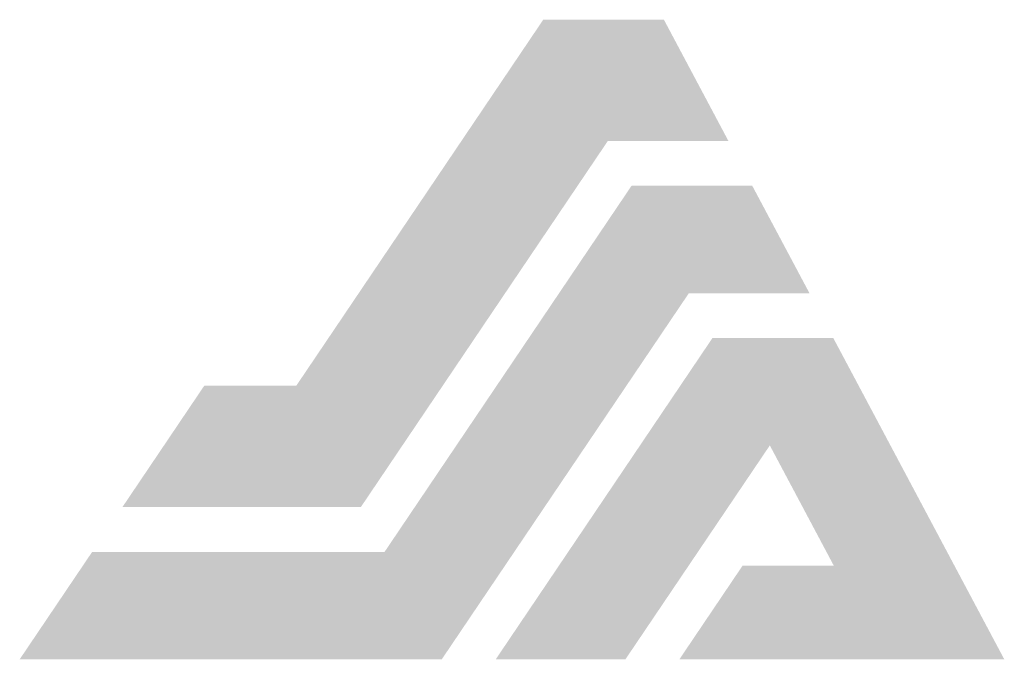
# Model space of a CAD drawing. Extents: x 34.93 to 36.39, y 23.11 to 24.06.
import ezdxf

# ---------------------------------------------------------------- set-up
doc = ezdxf.new("R2010")
doc.units = 0
doc.header["$LTSCALE"] = 0.5
doc.header["$MEASUREMENT"] = 0
doc.layers.get('0').update_dxf_attribs({"linetype": 'CONTINUOUS'})

msp = doc.modelspace()

# ---------------------------------------------------------------- linework, layer by layer
for points in [[(35.4392, 23.3393), (35.3434, 23.5196), (35.8058, 23.8831), (35.71, 24.0633)], [(35.8058, 23.8831), (35.71, 24.0633), (35.9849, 23.8831), (35.8891, 24.0633)], [(35.5594, 23.1133), (35.4745, 23.2729), (35.9261, 23.657), (35.8411, 23.8167)], [(35.9261, 23.657), (35.8411, 23.8167), (36.1052, 23.657), (36.0202, 23.8167)], [(35.6395, 23.1133), (35.832, 23.1133), (35.9613, 23.5907), (36.0463, 23.431)], [(35.9613, 23.5907), (36.0463, 23.431), (36.1404, 23.5907), (36.1413, 23.2523)], [(36.1404, 23.5907), (36.1413, 23.2523), (36.3943, 23.1133), (36.0058, 23.2523)], [(35.0853, 23.3393), (35.2068, 23.5196), (35.4392, 23.3393), (35.3434, 23.5196)], [(34.9329, 23.1133), (35.0405, 23.2729), (35.5594, 23.1133), (35.4745, 23.2729)], [(36.3943, 23.1133), (36.0058, 23.2523), (35.9121, 23.1133)]]:
    msp.add_solid(points)

doc.saveas('drawing.dxf')
